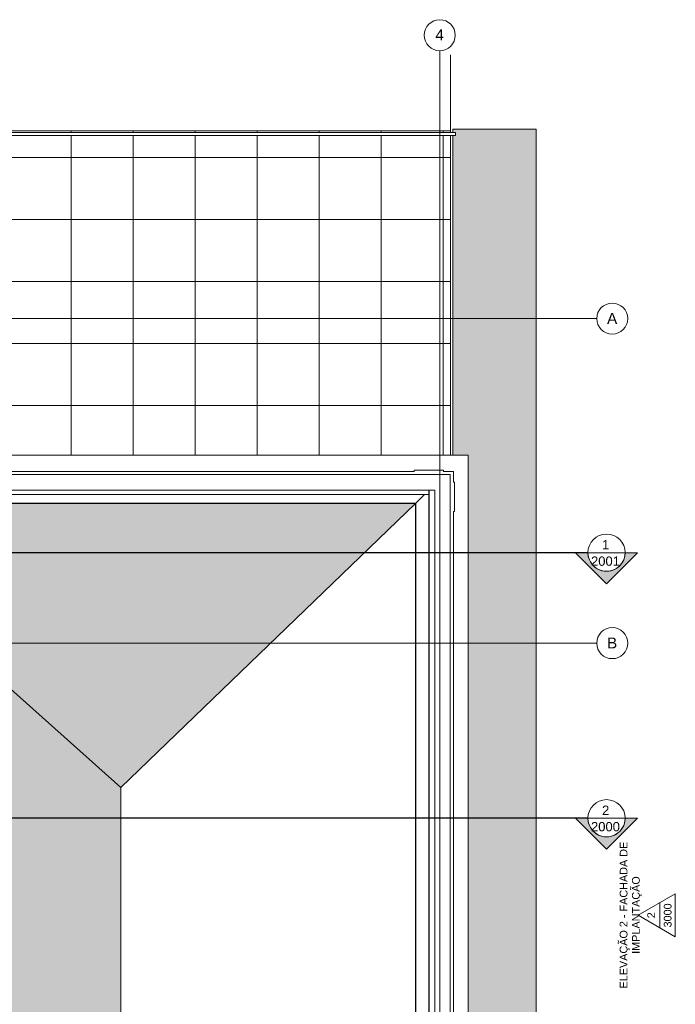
# Model space of a CAD drawing. Header units: millimetres. Extents: x -33648 to 6973, y -21926 to 4148.
# Tile 7 of 7: x -3600 to 6973, y -11734 to 4148. Entities that reach past the tile are written whole.
import ezdxf

# ---------------------------------------------------------------- set-up
doc = ezdxf.new("R2010")
doc.units = ezdxf.units.MM
doc.linetypes.add('_Traço - ponto', pattern=[16, 12, -2, 0, -2])
for name, color, linetype, lineweight in [('A-FLOR', 192, 'Continuous', 18), ('A-FLOR-HRAL', 11, 'Continuous', 18), ('A-FLOR-PATT', 8, 'Continuous', 18), ('A-GENM', 13, 'Continuous', 18), ('A-ROOF', 132, 'Continuous', 18), ('A-ROOF-OTLN', 132, 'Continuous', 18), ('A-ROOF-PATT', 132, 'Continuous', 18), ('A-WALL', 113, 'Continuous', 18), ('G-ANNO-SYMB', 111, 'Continuous', 9), ('S-GRID', 1, 'Continuous', 9), ('S-GRID-IDEN', 1, 'Continuous', 9)]:
    doc.layers.add(name, color=color, linetype=linetype, lineweight=lineweight)
doc.styles.add('Arial', font='arial.ttf', dxfattribs={"height": 125})
doc.styles.add('Arial_1', font='arial.ttf', dxfattribs={"height": 175})
doc.styles.add('Arial_2', font='arial.ttf', dxfattribs={"height": 150})

# ---------------------------------------------------------------- blocks, each defined once
blk = doc.blocks.new('Generic Models 19 - Generic Models 19-3087287-PLANTA COBERTURA - LAYOUT')
at = {"layer": 'A-GENM'}
for p, q in [((-6679, -3140), (-6786, -3140)), ((-6786, -3140), (-6786, -3190)), ((-6207, -3135), (-6679, -3135)), ((-6679, -3135), (-6679, -3140)), ((-6207, -3140), (-6207, -3135)), ((2764, -3140), (-6207, -3140)), ((3236, -3120), (2764, -3120)), ((2764, -3120), (2764, -3140)), ((3236, -3140), (3236, -3120)), ((3394, -3140), (3236, -3140)), ((3394, -3313), (3394, -3140)), ((-6786, -3190), (3344, -3190)), ((3344, -18380), (3344, -3190)), ((3414, -3313), (3394, -3313)), ((3414, -3785), (3414, -3313)), ((3394, -3785), (3414, -3785)), ((3394, -17735), (3394, -3785)), ((3414, -17735), (3394, -17735)), ((3414, -18206), (3414, -17735)), ((3394, -18206), (3414, -18206)), ((3394, -18430), (3394, -18206)), ((2095, -18390), (2095, -18380)), ((2129, -18380), (2095, -18380)), ((2095, -18405), (2095, -18390)), ((2095, -18390), (2310, -18390)), ((3050, -18405), (2095, -18405)), ((2310, -18390), (2310, -18380)), ((3013, -18390), (2310, -18390)), ((3013, -18380), (3013, -18390)), ((3015, -18390), (3013, -18390)), ((3015, -18390), (3015, -18380)), ((3034, -18390), (3015, -18390)), ((3021, -18380), (3031, -18380)), ((3034, -18395), (3034, -18390)), ((3041, -18395), (3034, -18395)), ((3041, -18400), (3041, -18395)), ((3050, -18400), (3041, -18400)), ((3050, -18405), (3050, -18400)), ((3069, -18405), (3050, -18405)), ((3069, -18415), (3069, -18405)), ((3075, -18415), (3069, -18415)), ((3075, -18420), (3075, -18415)), ((3082, -18420), (3075, -18420)), ((3344, -18380), (3094, -18380)), ((3094, -18380), (3094, -18430)), ((3088, -18430), (3088, -18428)), ((3094, -18430), (3088, -18430)), ((3094, -18430), (3394, -18430))]:
    blk.add_line(p, q, dxfattribs=at)
blk.add_open_spline([(3088, -18428), (3087, -18427), (3087, -18425), (3085, -18423), (3084, -18422), (3083, -18421), (3082, -18420), (3081, -18420), (3080, -18419), (3079, -18419), (3077, -18419), (3076, -18420), (3075, -18420)], degree=3, knots=[0, 0, 0, 0, 0.166667, 0.25, 0.333333, 0.416667, 0.5, 0.583333, 0.666667, 0.75, 0.833333, 1, 1, 1, 1], dxfattribs=at)
blk = doc.blocks.new('Railing - Railing-3945987-PLANTA COBERTURA - LAYOUT')
at = {"layer": 'A-FLOR-HRAL'}
for p, q in [((3429, 2331), (-6746, 2331)), ((-6746, 2281), (3429, 2281))]:
    blk.add_line(p, q, dxfattribs=at)
at = {"layer": 'A-FLOR-HRAL', "flags": 128}
blk.add_lwpolyline([(3429, 2331), (3429, 2331), (3429, 2328), (3429, 2324), (3429, 2319), (3429, 2313), (3429, 2306), (3429, 2300), (3429, 2294), (3429, 2289), (3429, 2285), (3429, 2282), (3429, 2281)], dxfattribs=at)
blk = doc.blocks.new('ORNAMENTO SUPERIOR - ORNAMENTO SUPERIOR-4323885-PLANTA COBERTURA - LAYOUT')
at = {"layer": 'A-GENM'}
for p, q in [((-7055, -2875), (-7055, -3437)), ((3633, -2875), (-7055, -2875)), ((3633, -18632), (3633, -2875)), ((-7055, -3449), (-7055, -3641)), ((-6771, -3641), (-6771, -3449)), ((-7055, -3654), (-7055, -3655)), ((-6771, -3655), (-6771, -3654)), ((2095, -18348), (2090, -18348)), ((2090, -18632), (3633, -18632))]:
    blk.add_line(p, q, dxfattribs=at)
blk = doc.blocks.new('Grid - Head Grid-11506-PLANTA COBERTURA - LAYOUT')
at = {"layer": 'S-GRID-IDEN'}
blk.add_circle((0, 0), 5, dxfattribs=at)
blk = doc.blocks.new('Elevation - Elevation mark-2836346-PLANTA COBERTURA - LAYOUT')
at = {"layer": 'G-ANNO-SYMB'}
for p, q in [((0, 8), (-6.93, -4)), ((6.93, -4), (0, 8)), ((4.04, 1), (-4.04, 1)), ((-6.93, -4), (6.93, -4))]:
    blk.add_line(p, q, dxfattribs=at)
blk = doc.blocks.new('Section - M_Section head ABNT-2836546-PLANTA COBERTURA - LAYOUT')
at = {"layer": 'G-ANNO-SYMB'}
h = blk.add_hatch(color=256, dxfattribs=at)
edge = h.paths.add_edge_path(flags=0)
edge.add_line((-6, 10), (4, 0))
edge.add_line((4, 0), (0, 0))
edge.add_arc((-6, 0), 6, 0, 180)
edge.add_line((-12, 0), (-16, 0))
edge.add_line((-16, 0), (-6, 10))
for p, q in [((-16, 0), (-6, 10)), ((-6, 10), (-16, 0)), ((4, 0), (-6, 10)), ((4, 0), (-6, 10)), ((0, 0), (4, 0)), ((-16, 0), (-12, 0))]:
    blk.add_line(p, q, dxfattribs=at)
for start, end in [(360, 180), (0, 180), (180, 0)]:
    blk.add_arc((-6, 0), 6, start, end, dxfattribs=at)

msp = doc.modelspace()

# ---------------------------------------------------------------- hatches: boundary and pattern name
at = {"layer": 'A-FLOR-PATT'}
h = msp.add_hatch(color=256, dxfattribs=at)
h.paths.add_polyline_path([(3551.996, -20085.566), (3694.478, -20010.089), (3830.764, -19923.925), (3960.054, -19827.579), (4081.587, -19721.618), (4194.652, -19606.664), (4298.584, -19483.39), (4392.773, -19352.522), (4476.667, -19214.827), (4549.773, -19071.113), (4611.661, -18922.223), (4661.969, -18769.033), (4700.401, -18612.441), (4726.731, -18453.366), (4726.731, 2382.56), (3383.885, 2382.56), (3383.885, 2331.472), (3428.885, 2331.472), (3428.885, 2281.472), (3383.885, 2281.472), (3383.885, -2874.672), (3632.705, -2874.672), (3632.705, -18632.311), (1914.368, -18632.466), (1914.368, -18633.899), (2089.714, -18633.899), (2089.714, -18854.479), (-3425.975, -18854.479), (-3425.975, -20085.566), (2368.546, -20085.566)], flags=0)
h.paths.add_polyline_path([(-2443.426, -18633.899), (1814.368, -18633.899), (1814.368, -18632.466), (-3425.975, -18632.466), (-3425.975, -18633.899), (-2776.665, -18633.899)], flags=0)
h = msp.add_hatch(dxfattribs=at)
h.set_pattern_fill('FP_4', color=256, style=0, pattern_type=2)
h.set_pattern_definition([(180, (-2771.3, -73.5), (-1e-13, -1000), []), (270, (-2771.3, -73.5), (999.95, 6e-14), [])])
h.paths.add_polyline_path([(3348.885, -2874.672), (3348.885, 2281.472), (-6745.802, 2281.472), (-6745.802, -2874.672), (3348.576, -2874.672)], flags=0)
h.paths.add_polyline_path([(-5831.634, 2331.472), (3348.885, 2331.472), (3348.885, 2356.472), (-6745.802, 2356.472), (-6745.802, 2331.472), (-5992.422, 2331.472)], flags=0)
at = {"layer": 'A-ROOF-PATT'}
h = msp.add_hatch(dxfattribs=at)
h.set_pattern_fill('FP_15', color=256, style=0, pattern_type=2)
h.set_pattern_definition([(99.819, (48.806, 736.585), (-266.69378, 1284.11452), [15.639, -1548.206]), (180, (63.47, 752), (-3e-14, -256.823), [17.335, -249.364]), (93.681, (55.473, 606.89), (-266.71891896, 4109.1586222), [145.405, -28935.526]), (180, (267.5, 732.73), (-3e-14, -256.823), [46.672, -220.027]), (180, (267.5, 752), (-3e-14, -256.823), [45.339, -221.361]), (107.304, (71.475, 726.312), (-266.702786, 770.466816), [26.9, -2663.071]), (123.726, (83.477, 708.335), (-533.39598, 770.471483), [21.616, -4301.485]), (138.565, (99.479, 694.21), (-2933.71578, 2568.203418), [21.344, -4247.546]), (161.229, (122.148, 686.505), (-800.101233, 256.81732), [23.943, -4764.66]), (172.167, (134.15, 668.527), (-266.70037, 0.00058), [18.845, -1865.637]), (160.467, (115.481, 671.096), (-2933.707672, 1027.265432), [26.884, -5349.866]), (142.39, (90.144, 680.084), (-1066.79488, 770.47492), [25.25, -1658.064]), (125.525, (70.142, 695.494), (-2400.324554, 3338.67991), [25.245, -5023.7]), (266.319, (222.161, 751.995), (-1600.31701644, -24911.7763469), [145.405, -28935.526]), (265.904, (212.826, 863.712), (-266.6723455, -3852.339933), [112.004, -7354.925]), (94.096, (63.474, 751.995), (-266.674038, 3595.5168275), [112.004, -7354.925]), (180, (144.82, 686.5), (-3e-14, -256.823), [22.669, -244.03]), (202.07, (170.155, 696.778), (-1866.906447, -770.450063), [27.34, -5440.64]), (220.914, (183.489, 708.335), (-266.701574, -256.820612), [17.646, -3511.584]), (233.434, (196.824, 726.312), (-533.394124, -770.472555), [22.383, -2215.955]), (252.696, (204.825, 751.995), (-533.4063, -1797.756195), [26.9, -2663.071]), (180, (222.16, 752), (-3e-14, -256.823), [17.335, -249.364]), (260.181, (222.16, 751.995), (0.0015, -256.82234), [15.639, -1548.206]), (252.021, (219.494, 736.585), (-1066.787106, -3338.698125), [21.601, -4298.519]), (234.475, (212.826, 716.04), (-533.405962, -770.464875), [25.245, -5023.7]), (217.61, (198.16, 695.494), (-266.69888, -256.82434), [25.25, -1658.064]), (199.533, (178.155, 680.084), (-2133.605397, -770.449459), [26.884, -5349.866]), (187.833, (152.82, 671.096), (-1600.19849, -256.82827), [18.845, -1865.637]), (107.979, (55.473, 716.04), (-266.697393, 770.469175), [21.601, -4298.519]), (180, (47.47, 732.73), (-3e-14, -256.823), [46.672, -220.027]), (180, (46.14, 752), (-3e-14, -256.823), [45.339, -221.361])])
h.paths.add_polyline_path([(-1968.026, -8237.347), (2783.885, -3655.147), (-7100.089, -3655.147), (-2776.665, -7515.347)], flags=0)
h = msp.add_hatch(dxfattribs=at)
h.set_pattern_fill('FP_8', color=256, style=0, pattern_type=2)
h.set_pattern_definition([(189.748, (-1003.03, -149.314), (-1293.68608, -266.6992), [15.752, -1559.413]), (270, (-1018.56, -134.65), (258.737, 2e-14), [17.335, -249.364]), (183.654, (-872.37, -142.646), (-4139.79071074, -266.73069032), [146.484, -29150.342]), (270, (-999.15, 69.38), (258.737, 2e-14), [46.672, -220.027]), (270, (-1018.56, 69.38), (258.737, 2e-14), [45.339, -221.361]), (197.183, (-992.682, -126.644), (-776.21286, -266.69607), [27.083, -2681.173]), (213.53, (-974.571, -114.643), (-776.212997, -533.398832), [21.727, -4323.691]), (228.353, (-960.34, -98.641), (-2587.387903, -2933.67993), [21.414, -4261.442]), (251.099, (-952.578, -75.971), (-258.731977, -800.10165), [23.962, -4768.35]), (262.11, (-934.467, -63.97), (0.00167, -266.69996), [18.848, -1865.897]), (250.332, (-937.054, -82.639), (-1034.950411, -2933.698236), [26.906, -5354.34]), (232.184, (-946.11, -107.975), (-776.21916, -1066.79342), [25.32, -1662.679]), (215.324, (-961.634, -127.978), (-3363.569126, -2400.324374), [25.369, -5048.537]), (356.346, (-1018.556, 24.041), (25097.47796243, -1600.3885365), [146.484, -29150.342]), (355.934, (-1131.107, 14.707), (3881.055926, -266.6866013), [112.835, -7409.474]), (184.066, (-1018.556, -134.645), (-3622.3186863, -266.686698), [112.835, -7409.474]), (270, (-952.58, -53.3), (258.737, 2e-14), [22.669, -244.03]), (292.219, (-962.928, -27.965), (776.208572, -1866.900708), [27.369, -5446.385]), (311.125, (-974.571, -14.63), (258.736235, -266.700408), [17.703, -3522.836]), (323.637, (-992.682, -1.295), (776.211516, -533.399195), [22.491, -2226.625]), (342.817, (-1018.556, 6.706), (1811.163, -533.389376), [27.083, -2681.173]), (270, (-1018.56, 24.04), (258.737, 2e-14), [17.335, -249.364]), (350.252, (-1018.556, 24.04), (258.73664, -2e-05), [15.752, -1559.413]), (342.145, (-1003.032, 21.374), (3363.576158, -1066.820048), [21.746, -4327.52]), (324.676, (-982.333, 14.707), (776.208591, -533.405795), [25.369, -5048.537]), (307.816, (-961.634, 0.04), (258.73915, -266.6977), [25.32, -1662.679]), (289.668, (-946.11, -19.964), (776.212271, -2133.598701), [26.906, -5354.34]), (277.89, (-937.054, -45.3), (258.72362, -1600.20199), [18.848, -1865.897]), (197.855, (-982.333, -142.646), (-776.209653, -266.704671), [21.746, -4327.52]), (270, (-999.15, -150.65), (258.737, 2e-14), [46.672, -220.027]), (270, (-1018.56, -151.98), (258.737, 2e-14), [45.339, -221.361])])
h.paths.add_polyline_path([(-4043.835, -15111.326), (-1968.026, -12719.312), (-1968.026, -8237.347), (-7100.089, -3655.874), (-7100.089, -11589.517), (-6309.308, -12500.757)], flags=0)

# ---------------------------------------------------------------- linework, layer by layer
at = {"layer": 'A-FLOR'}
for p, q in [((3348.885, 2331.472), (3348.885, 3580.848)), ((4726.731, 2382.56), (3383.885, 2382.56)), ((3383.885, 2382.56), (3383.885, 2331.472)), ((4726.731, -18453.366), (4726.731, 2382.56)), ((3348.885, 2356.472), (-6745.802, 2356.472)), ((3348.885, -2874.672), (3348.885, 2281.472)), ((3383.885, 2281.472), (3383.885, -2874.672))]:
    msp.add_line(p, q, dxfattribs=at)
at = {"layer": 'A-ROOF'}
for p, q in [((-1968.026, -8237.347), (-7100.089, -3655.147)), ((2783.885, -3655.147), (-7100.089, -3655.147)), ((2783.885, -3655.147), (-1968.026, -8237.347)), ((2783.885, -18130.021), (2783.885, -3655.147)), ((-1968.026, -12719.312), (-1968.026, -8237.347))]:
    msp.add_line(p, q, dxfattribs=at)
at = {"layer": 'A-ROOF-OTLN'}
for p, q in [((-7100.089, -3440.088), (2998.945, -3440.088)), ((2998.945, -3440.087), (2998.945, -18130.021)), ((3002.6, -18130.021), (3002.6, -3440.021)), ((2788.94, -3650.093), (-7100.089, -3650.093)), ((2788.94, -18130.021), (2788.94, -3650.093)), ((-7100.089, -3653.754), (2785.286, -3653.754)), ((2785.278, -3653.746), (2785.278, -18130.021))]:
    msp.add_line(p, q, dxfattribs=at)
for points, knots in [([(2990.585, -3448.452), (2991.394, -3447.645), (2993.671, -3445.373), (2995.676, -3443.359), (2996.432, -3442.6)], [-0.13385309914, -0.13385309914, -0.13385309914, -0.13385309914, -0.11538461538, -0.07692307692, -0.07692307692, -0.07692307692, -0.07692307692]), ([(2785.318, -3653.714), (2785.323, -3653.709), (2785.36, -3653.672), (2785.47, -3653.562), (2785.581, -3653.451), (2785.719, -3653.313), (2785.907, -3653.126), (2786.127, -3652.904), (2786.335, -3652.698), (2786.481, -3652.551), (2786.593, -3652.438), (2786.708, -3652.325), (2786.824, -3652.209), (2786.941, -3652.091), (2787.06, -3651.972), (2787.178, -3651.854), (2787.297, -3651.736), (2787.414, -3651.618), (2787.531, -3651.501), (2787.645, -3651.387), (2787.758, -3651.275), (2787.904, -3651.128), (2788.079, -3650.953), (2788.273, -3650.759), (2788.448, -3650.585), (2788.599, -3650.433), (2788.726, -3650.306), (2788.825, -3650.208), (2788.914, -3650.118), (2788.94, -3650.093), (2788.94, -3650.093)], [-1, -1, -1, -1, -0.9166666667, -0.875, -0.8333333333, -0.7916666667, -0.75, -0.6875, -0.6458333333, -0.625, -0.6041666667, -0.5833333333, -0.5625, -0.5416666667, -0.5208333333, -0.5, -0.4791666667, -0.4583333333, -0.4375, -0.4166666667, -0.3958333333, -0.375, -0.3333333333, -0.2916666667, -0.25, -0.2083333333, -0.1666666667, -0.125, -0.0833333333, -0.0086914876, -0.0086914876, -0.0086914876, -0.0086914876]), ([(2791.395, -3647.638), (2792.326, -3646.706), (2794.707, -3644.309), (2799.773, -3639.266), (2806.258, -3632.765), (2812.763, -3626.258), (2818.57, -3620.485), (2823.208, -3615.817), (2828.114, -3610.886), (2833.268, -3605.765), (2838.651, -3600.41), (2844.242, -3594.786), (2850.021, -3588.976), (2855.965, -3583.068), (2862.052, -3577.013), (2868.26, -3570.77), (2874.565, -3564.431), (2880.943, -3558.09), (2887.369, -3551.699), (2893.821, -3545.211), (2900.273, -3538.723), (2906.701, -3532.331), (2913.081, -3525.988), (2919.389, -3519.646), (2925.226, -3513.775), (2928.927, -3510.09), (2930.579, -3508.448)], [-0.9230769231, -0.9230769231, -0.9230769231, -0.9230769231, -0.8846153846, -0.8461538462, -0.8076923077, -0.7692307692, -0.75, -0.7307692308, -0.7115384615, -0.6923076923, -0.6730769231, -0.6538461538, -0.6346153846, -0.6153846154, -0.5961538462, -0.5769230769, -0.5576923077, -0.5384615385, -0.5192307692, -0.5, -0.4807692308, -0.4615384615, -0.4423076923, -0.4230769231, -0.4038461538, -0.3880901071, -0.3880901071, -0.3880901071, -0.3880901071])]:
    msp.add_open_spline(points, degree=3, knots=knots, dxfattribs=at)
for points in [[(2998.945, -3440.087), (2998.945, -3440.087), (2998.962, -3440.071), (2998.995, -3440.037)], [(2785.278, -3653.747), (2785.278, -3653.749), (2785.291, -3653.738), (2785.318, -3653.714)]]:
    msp.add_open_spline(points, degree=3, dxfattribs=at)
at = {"layer": 'A-WALL'}
for p, q in [((-6785.989, -3190.021), (3343.759, -3190.021)), ((3343.759, -3190.021), (3343.759, -18380.021)), ((3093.759, -3440.021), (-6785.989, -3440.021)), ((3093.759, -18380.021), (3093.759, -3440.021)), ((2990.016, -3508.492), (-6421.115, -3508.492))]:
    msp.add_line(p, q, dxfattribs=at)
at = {"layer": 'G-ANNO-SYMB', "lineweight": 25}
for p, q in [((5564.08, -4449.309), (-32819.066, -4449.309)), ((5564.08, -8732.566), (-32819.066, -8732.566))]:
    msp.add_line(p, q, dxfattribs=at)
at = {"layer": 'G-ANNO-SYMB'}
for p, q in [((5564.08, -4449.309), (6164.08, -4449.309)), ((5564.08, -8732.566), (6164.08, -8732.566))]:
    msp.add_line(p, q, dxfattribs=at)
at = {"layer": 'S-GRID', "linetype": '_Traço - ponto'}
for p, q in [((3173.885, 3648.273), (3173.885, -21925.591)), ((5705.704, -673.492), (-33392.798, -673.492)), ((5705.704, -5908.492), (-33392.798, -5908.492))]:
    msp.add_line(p, q, dxfattribs=at)

# ---------------------------------------------------------------- block references
at = {"layer": 'A-FLOR-HRAL'}
msp.add_blockref('Railing - Railing-3945987-PLANTA COBERTURA - LAYOUT', (0, 0), dxfattribs=at)
at = {"layer": 'A-GENM'}
for name in ['ORNAMENTO SUPERIOR - ORNAMENTO SUPERIOR-4323885-PLANTA COBERTURA - LAYOUT', 'Generic Models 19 - Generic Models 19-3087287-PLANTA COBERTURA - LAYOUT']:
    msp.add_blockref(name, (0, 0), dxfattribs=at)
at = {"layer": 'G-ANNO-SYMB', "xscale": 49.99999999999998, "yscale": 49.99999999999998, "zscale": 49.99999999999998}
for name, p, rotation in [('Section - M_Section head ABNT-2836546-PLANTA COBERTURA - LAYOUT', (5564.08, -4449.309), 180), ('Section - M_Section head ABNT-2836546-PLANTA COBERTURA - LAYOUT', (5564.08, -8732.566), 180), ('Elevation - Elevation mark-2836346-PLANTA COBERTURA - LAYOUT', (6772.731, -10297.045), 89.99999999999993)]:
    msp.add_blockref(name, p, dxfattribs=dict(at, rotation=rotation))
at = {"layer": 'S-GRID-IDEN', "xscale": 49.99999999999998, "yscale": 49.99999999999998, "zscale": 49.99999999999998}
for p, rotation in [((3173.885, 3898.273), 180), ((5955.704, -673.492), 89.99999999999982), ((5955.704, -5908.492), 89.99999999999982)]:
    msp.add_blockref('Grid - Head Grid-11506-PLANTA COBERTURA - LAYOUT', p, dxfattribs=dict(at, rotation=rotation))

# ---------------------------------------------------------------- texts
at = {"layer": 'G-ANNO-SYMB', "char_height": 150, "attachment_point": 1, "style": 'Arial_2'}
for s, insert, width in [('1', (5791.874, -4245.352), 144.30375), ('2001', (5613.374, -4510.34), 577.215), ('2', (5791.874, -8528.609), 144.30375), ('2000', (5613.374, -8793.597), 577.215)]:
    msp.add_mtext(s, dxfattribs=dict(at, insert=insert, width=width))
at = {"layer": 'G-ANNO-SYMB', "char_height": 125, "attachment_point": 1, "rotation": 90, "style": 'Arial'}
for s, insert, width in [('ELEVAÇÃO 2 - FACHADA DE', (6076.098, -11478.896), 2862.02437), ('IMPLANTAÇÃO', (6274.535, -10919.964), 1511.18094), ('3000', (6786.884, -10494.492), 464.97875), ('2', (6521.457, -10346.046), 116.24469)]:
    msp.add_mtext(s, dxfattribs=dict(at, insert=insert, width=width))
at = {"layer": 'S-GRID-IDEN', "char_height": 175, "attachment_point": 1, "style": 'Arial_1'}
for s, insert, width in [('4', (3102.696, 3990.224), 168.35437), ('A', (5872.744, -582.891), 200.42187), ('B', (5872.744, -5817.891), 200.42187)]:
    msp.add_mtext(s, dxfattribs=dict(at, insert=insert, width=width))

doc.saveas('drawing.dxf')
